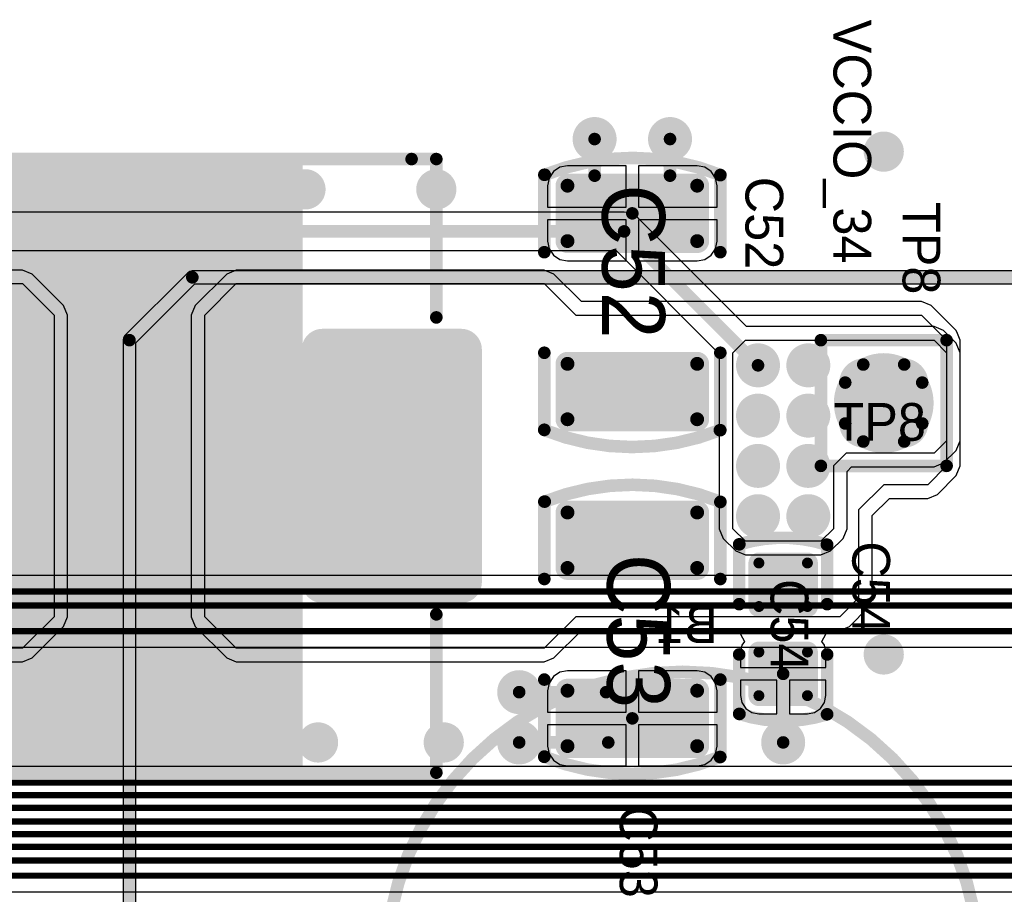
# Model space of a CAD drawing. Header units: millimetres. Extents: x 1.4 to 10.4, y 0 to 10.9.
# Tile 57 of 177: x 5.1 to 5.9, y 3.1 to 3.8. Entities that reach past the tile are written whole.
import ezdxf

# ---------------------------------------------------------------- set-up
doc = ezdxf.new("R2010")
doc.units = ezdxf.units.MM
doc.header["$MEASUREMENT"] = 0
for name, color, linetype in [('BottomLayer', 5, 'Continuous'), ('BottomOverlay', 54, 'Continuous'), ('BottomSolder', 6, 'Continuous'), ('DrillDrawing', 1, 'Continuous'), ('DrillGuide', 244, 'Continuous'), ('InternalPlane1', 76, 'Continuous'), ('InternalPlane2', 16, 'Continuous'), ('Mechanical31', 56, 'Continuous'), ('MultiLayer', 9, 'Continuous'), ('TopLayer', 1, 'Continuous'), ('TopOverlay', 2, 'Continuous'), ('TopPaste', 8, 'Continuous'), ('TopSolder', 216, 'Continuous')]:
    doc.layers.add(name, color=color, linetype=linetype)

msp = doc.modelspace()

# ---------------------------------------------------------------- linework, layer by layer
at = {"layer": 'BottomLayer'}
for p, q in [((5.59347, 3.62683), (5.07776, 3.62683)), ((5.59932, 3.62566), (5.59347, 3.62683)), ((5.60428, 3.62235), (5.59932, 3.62566)), ((5.69081, 3.53582), (5.60428, 3.62235)), ((5.07776, 3.59624), (5.58713, 3.59624)), ((5.58713, 3.59624), (5.66918, 3.51419)), ((5.84, 3.53582), (5.69081, 3.53582)), ((5.84765, 3.53265), (5.84, 3.53582)), ((5.84, 3.53582), (5.84, 3.53582)), ((5.85765, 3.52265), (5.84765, 3.53265)), ((5.68, 3.515), (5.69, 3.525)), ((5.69, 3.525), (5.84, 3.525)), ((5.84, 3.525), (5.85, 3.515)), ((5.86082, 3.515), (5.85765, 3.52265)), ((5.85765, 3.52265), (5.85765, 3.52265)), ((5.66918, 3.51419), (5.66918, 3.375)), ((5.68, 3.375), (5.68, 3.515)), ((5.85, 3.515), (5.85, 3.445)), ((5.86082, 3.445), (5.86082, 3.515)), ((5.85, 3.445), (5.84, 3.435)), ((5.85765, 3.43735), (5.86082, 3.445)), ((5.86082, 3.445), (5.86082, 3.445)), ((5.77, 3.435), (5.76, 3.425)), ((5.84, 3.435), (5.77, 3.435)), ((5.84765, 3.42735), (5.85765, 3.43735)), ((5.76, 3.425), (5.76, 3.375)), ((5.77082, 3.42052), (5.77448, 3.42418)), ((5.77448, 3.42418), (5.84, 3.42418)), ((5.84, 3.42418), (5.84765, 3.42735)), ((5.84765, 3.42735), (5.84765, 3.42735)), ((5.77082, 3.375), (5.77082, 3.42052)), ((5.66918, 3.375), (5.67235, 3.36735)), ((5.69, 3.365), (5.68, 3.375)), ((5.76, 3.375), (5.75, 3.365)), ((5.76765, 3.36735), (5.77082, 3.375)), ((5.77082, 3.375), (5.77082, 3.375)), ((5.67235, 3.36735), (5.67235, 3.36735)), ((5.67235, 3.36735), (5.68235, 3.35735)), ((5.75, 3.365), (5.69, 3.365)), ((5.75765, 3.35735), (5.76765, 3.36735)), ((5.68235, 3.35735), (5.69, 3.35418)), ((5.69, 3.35418), (5.69, 3.35418)), ((5.69, 3.35418), (5.75, 3.35418)), ((5.75, 3.35418), (5.75765, 3.35735)), ((5.75765, 3.35735), (5.75765, 3.35735)), ((6.00972, 3.33774), (4.975, 3.33774)), ((5.00478, 3.28076), (5.99467, 3.28076)), ((5.91272, 3.18574), (4.92283, 3.18574)), ((3.88028, 3.08626), (5.984, 3.08626))]:
    msp.add_line(p, q, dxfattribs=at)
for points, const_width in [([(5.5625, 3.685, 1), (5.5775, 3.685, 1)], 0.015), ([(5.6225, 3.685, 1), (5.6375, 3.685, 1)], 0.015), ([(5.794, 3.675, 1), (5.806, 3.675, 1)], 0.012), ([(5.134, 3.645, 1), (5.146, 3.645, 1)], 0.012), ([(5.234, 3.645, 1), (5.246, 3.645, 1)], 0.012), ([(5.334, 3.645, 1), (5.346, 3.645, 1)], 0.012), ([(5.43809, 3.645, 1), (5.45009, 3.645, 1)], 0.012), ([(5.59096, 3.61153, 1), (5.59596, 3.61153, 1)], 0.005), ([(5.59096, 3.61153, 1), (5.59596, 3.61153, 1)], 0.005), ([(5.6925, 3.505, 1), (5.7075, 3.505, 1)], 0.015), ([(5.7325, 3.505, 1), (5.7475, 3.505, 1)], 0.015), ([(5.6975, 3.505, 1), (5.7025, 3.505, 1)], 0.005), ([(5.77638, 3.49075, 1), (5.79213, 3.49075, 1)], 0.01575), ([(5.80787, 3.49075, 1), (5.82362, 3.49075, 1)], 0.01575), ([(5.6925, 3.465, 1), (5.7075, 3.465, 1)], 0.015), ([(5.7325, 3.465, 1), (5.7475, 3.465, 1)], 0.015), ([(5.77638, 3.45925, 1), (5.79213, 3.45925, 1)], 0.01575), ([(5.80787, 3.45925, 1), (5.82362, 3.45925, 1)], 0.01575), ([(5.6925, 3.425, 1), (5.7075, 3.425, 1)], 0.015), ([(5.7325, 3.425, 1), (5.7475, 3.425, 1)], 0.015), ([(5.6925, 3.385, 1), (5.7075, 3.385, 1)], 0.015), ([(5.7325, 3.385, 1), (5.7475, 3.385, 1)], 0.015), ([(5.794, 3.275, 1), (5.806, 3.275, 1)], 0.012), ([(5.5025, 3.245, 1), (5.5175, 3.245, 1)], 0.015), ([(5.5025, 3.205, 1), (5.5175, 3.205, 1)], 0.015), ([(5.7125, 3.205, 1), (5.7275, 3.205, 1)], 0.015), ([(5.144, 3.205, 1), (5.156, 3.205, 1)], 0.012), ([(5.244, 3.205, 1), (5.256, 3.205, 1)], 0.012), ([(5.344, 3.205, 1), (5.356, 3.205, 1)], 0.012), ([(5.444, 3.205, 1), (5.456, 3.205, 1)], 0.012)]:
    msp.add_lwpolyline(points, format="xyb", close=True, dxfattribs=dict(at, const_width=const_width))
for points, const_width in [([(5.05, 3.61153), (5.59347, 3.61153)], 0.01), ([(5.59347, 3.61153), (5.7, 3.505)], 0.01), ([(4.975, 3.325), (6.015, 3.325)], 0.005), ([(4.999, 3.314), (6.02, 3.314)], 0.005), ([(4.9995, 3.2935), (6.0175, 3.2935)], 0.005), ([(3.83, 3.173), (5.918, 3.173)], 0.005), ([(3.835, 3.163), (5.928, 3.163)], 0.005), ([(3.842, 3.153), (5.938, 3.153)], 0.005), ([(3.847, 3.142), (5.947, 3.142)], 0.005), ([(3.854, 3.132), (5.957, 3.132)], 0.005), ([(3.861, 3.122), (5.967, 3.122)], 0.005), ([(3.87, 3.111), (5.976, 3.111)], 0.005), ([(3.875, 3.099), (5.984, 3.099)], 0.005)]:
    msp.add_lwpolyline(points, dxfattribs=dict(at, const_width=const_width))
for points in [[(5.78425, 3.4435), (5.81575, 3.4435), (5.78425, 3.5065), (5.81575, 3.5065)], [(5.7685, 3.45925), (5.8315, 3.45925), (5.7685, 3.49075), (5.8315, 3.49075)]]:
    msp.add_solid(points, dxfattribs=at)
at = {"layer": 'BottomOverlay', "const_width": 0.01}
msp.add_lwpolyline([(5.87622, 3.025, 1), (5.40378, 3.025, 1)], format="xyb", close=True, dxfattribs=at)
at = {"layer": 'BottomSolder', "const_width": 0.01975}
for points in [[(5.77438, 3.49075, 1), (5.79413, 3.49075, 1)], [(5.80587, 3.49075, 1), (5.82562, 3.49075, 1)], [(5.77438, 3.45925, 1), (5.79413, 3.45925, 1)], [(5.80587, 3.45925, 1), (5.82562, 3.45925, 1)]]:
    msp.add_lwpolyline(points, format="xyb", close=True, dxfattribs=at)
at = {"layer": 'BottomSolder'}
for points in [[(5.78425, 3.4395), (5.81575, 3.4395), (5.78425, 3.5105), (5.81575, 3.5105)], [(5.7645, 3.45925), (5.8355, 3.45925), (5.7645, 3.49075), (5.8355, 3.49075)]]:
    msp.add_solid(points, dxfattribs=at)
at = {"layer": 'DrillDrawing'}
for points, const_width in [([(5.56625, 3.685, 1), (5.57375, 3.685, 1)], 0.0075), ([(5.62625, 3.685, 1), (5.63375, 3.685, 1)], 0.0075), ([(5.797, 3.675, 1), (5.803, 3.675, 1)], 0.006), ([(5.137, 3.645, 1), (5.143, 3.645, 1)], 0.006), ([(5.237, 3.645, 1), (5.243, 3.645, 1)], 0.006), ([(5.337, 3.645, 1), (5.343, 3.645, 1)], 0.006), ([(5.44109, 3.645, 1), (5.44709, 3.645, 1)], 0.006), ([(5.69625, 3.505, 1), (5.70375, 3.505, 1)], 0.0075), ([(5.73625, 3.505, 1), (5.74375, 3.505, 1)], 0.0075), ([(5.69625, 3.465, 1), (5.70375, 3.465, 1)], 0.0075), ([(5.73625, 3.465, 1), (5.74375, 3.465, 1)], 0.0075), ([(5.69625, 3.425, 1), (5.70375, 3.425, 1)], 0.0075), ([(5.73625, 3.425, 1), (5.74375, 3.425, 1)], 0.0075), ([(5.69625, 3.385, 1), (5.70375, 3.385, 1)], 0.0075), ([(5.73625, 3.385, 1), (5.74375, 3.385, 1)], 0.0075), ([(5.797, 3.275, 1), (5.803, 3.275, 1)], 0.006), ([(5.50625, 3.245, 1), (5.51375, 3.245, 1)], 0.0075), ([(5.50625, 3.205, 1), (5.51375, 3.205, 1)], 0.0075), ([(5.71625, 3.205, 1), (5.72375, 3.205, 1)], 0.0075), ([(5.147, 3.205, 1), (5.153, 3.205, 1)], 0.006), ([(5.247, 3.205, 1), (5.253, 3.205, 1)], 0.006), ([(5.347, 3.205, 1), (5.353, 3.205, 1)], 0.006), ([(5.447, 3.205, 1), (5.453, 3.205, 1)], 0.006)]:
    msp.add_lwpolyline(points, format="xyb", close=True, dxfattribs=dict(at, const_width=const_width))
at = {"layer": 'DrillGuide'}
for points, const_width in [([(5.56625, 3.685, 1), (5.57375, 3.685, 1)], 0.0075), ([(5.62625, 3.685, 1), (5.63375, 3.685, 1)], 0.0075), ([(5.797, 3.675, 1), (5.803, 3.675, 1)], 0.006), ([(5.137, 3.645, 1), (5.143, 3.645, 1)], 0.006), ([(5.237, 3.645, 1), (5.243, 3.645, 1)], 0.006), ([(5.337, 3.645, 1), (5.343, 3.645, 1)], 0.006), ([(5.44109, 3.645, 1), (5.44709, 3.645, 1)], 0.006), ([(5.69625, 3.505, 1), (5.70375, 3.505, 1)], 0.0075), ([(5.73625, 3.505, 1), (5.74375, 3.505, 1)], 0.0075), ([(5.69625, 3.465, 1), (5.70375, 3.465, 1)], 0.0075), ([(5.73625, 3.465, 1), (5.74375, 3.465, 1)], 0.0075), ([(5.69625, 3.425, 1), (5.70375, 3.425, 1)], 0.0075), ([(5.73625, 3.425, 1), (5.74375, 3.425, 1)], 0.0075), ([(5.69625, 3.385, 1), (5.70375, 3.385, 1)], 0.0075), ([(5.73625, 3.385, 1), (5.74375, 3.385, 1)], 0.0075), ([(5.797, 3.275, 1), (5.803, 3.275, 1)], 0.006), ([(5.50625, 3.245, 1), (5.51375, 3.245, 1)], 0.0075), ([(5.50625, 3.205, 1), (5.51375, 3.205, 1)], 0.0075), ([(5.71625, 3.205, 1), (5.72375, 3.205, 1)], 0.0075), ([(5.147, 3.205, 1), (5.153, 3.205, 1)], 0.006), ([(5.247, 3.205, 1), (5.253, 3.205, 1)], 0.006), ([(5.347, 3.205, 1), (5.353, 3.205, 1)], 0.006), ([(5.447, 3.205, 1), (5.453, 3.205, 1)], 0.006)]:
    msp.add_lwpolyline(points, format="xyb", close=True, dxfattribs=dict(at, const_width=const_width))
at = {"layer": 'InternalPlane1'}
for points, const_width in [([(5.69125, 3.505, 1), (5.70875, 3.505, 1)], 0.0175), ([(5.73125, 3.505, 1), (5.74875, 3.505, 1)], 0.0175), ([(5.78516, 3.475, 1), (5.81484, 3.475, 1)], 0.02968), ([(5.69125, 3.465, 1), (5.70875, 3.465, 1)], 0.0175), ([(5.73125, 3.465, 1), (5.74875, 3.465, 1)], 0.0175), ([(5.69125, 3.425, 1), (5.70875, 3.425, 1)], 0.0175), ([(5.73125, 3.425, 1), (5.74875, 3.425, 1)], 0.0175), ([(5.69125, 3.385, 1), (5.70875, 3.385, 1)], 0.0175), ([(5.73125, 3.385, 1), (5.74875, 3.385, 1)], 0.0175)]:
    msp.add_lwpolyline(points, format="xyb", close=True, dxfattribs=dict(at, const_width=const_width))
at = {"layer": 'InternalPlane2'}
for p, q in [((5.24805, 3.57971), (5.2464, 3.5786)), ((5.25, 3.5801), (5.24805, 3.57971)), ((7.58, 3.5801), (5.25, 3.5801)), ((5.2464, 3.5786), (5.1964, 3.5286)), ((5.2051, 3.52289), (5.25211, 3.5699)), ((5.25211, 3.5699), (7.57789, 3.5699)), ((5.19529, 3.52695), (5.1949, 3.525)), ((5.1949, 3.525), (5.1949, 2.8901)), ((5.1964, 3.5286), (5.19529, 3.52695)), ((5.2051, 2.8901), (5.2051, 3.52289))]:
    msp.add_line(p, q, dxfattribs=at)
for points, const_width in [([(5.56125, 3.685, 1), (5.57875, 3.685, 1)], 0.0175), ([(5.62125, 3.685, 1), (5.63875, 3.685, 1)], 0.0175), ([(5.792, 3.675, 1), (5.808, 3.675, 1)], 0.016), ([(5.132, 3.645, 1), (5.148, 3.645, 1)], 0.016), ([(5.232, 3.645, 1), (5.248, 3.645, 1)], 0.016), ([(5.332, 3.645, 1), (5.348, 3.645, 1)], 0.016), ([(5.43609, 3.645, 1), (5.45209, 3.645, 1)], 0.016), ([(5.2475, 3.575, 1), (5.2525, 3.575, 1)], 0.005), ([(5.2475, 3.575, 1), (5.2525, 3.575, 1)], 0.005), ([(5.1975, 3.525, 1), (5.2025, 3.525, 1)], 0.005), ([(5.1975, 3.525, 1), (5.2025, 3.525, 1)], 0.005), ([(5.78122, 3.50563, 1), (5.78622, 3.50563, 1)], 0.005), ([(5.81378, 3.50563, 1), (5.81878, 3.50563, 1)], 0.005), ([(5.76687, 3.49128, 1), (5.77187, 3.49128, 1)], 0.005), ([(5.82812, 3.49128, 1), (5.83312, 3.49128, 1)], 0.005), ([(5.76687, 3.45872, 1), (5.77187, 3.45872, 1)], 0.005), ([(5.82812, 3.45872, 1), (5.83312, 3.45872, 1)], 0.005), ([(5.78122, 3.44437, 1), (5.78622, 3.44437, 1)], 0.005), ([(5.81378, 3.44437, 1), (5.81878, 3.44437, 1)], 0.005), ([(5.792, 3.275, 1), (5.808, 3.275, 1)], 0.016), ([(5.50125, 3.245, 1), (5.51875, 3.245, 1)], 0.0175), ([(5.142, 3.205, 1), (5.158, 3.205, 1)], 0.016), ([(5.242, 3.205, 1), (5.258, 3.205, 1)], 0.016), ([(5.342, 3.205, 1), (5.358, 3.205, 1)], 0.016), ([(5.442, 3.205, 1), (5.458, 3.205, 1)], 0.016), ([(5.50125, 3.205, 1), (5.51875, 3.205, 1)], 0.0175), ([(5.71125, 3.205, 1), (5.72875, 3.205, 1)], 0.0175)]:
    msp.add_lwpolyline(points, format="xyb", close=True, dxfattribs=dict(at, const_width=const_width))
at = {"layer": 'InternalPlane2', "const_width": 0.01}
for points in [[(5.2, 3.525), (5.25, 3.575)], [(5.25, 3.575), (7.58, 3.575)], [(5.2, 2.885), (5.2, 3.525)]]:
    msp.add_lwpolyline(points, dxfattribs=at)
for points in [[(5.78372, 3.50563, -0.249328), (5.81628, 3.50563)], [(5.76938, 3.45872, -0.249328), (5.76938, 3.49128)], [(5.83063, 3.49128, -0.249328), (5.83063, 3.45872)], [(5.81628, 3.44437, -0.249328), (5.78372, 3.44437)]]:
    msp.add_lwpolyline(points, format="xyb", dxfattribs=at)
at = {"layer": 'MultiLayer'}
for points, const_width in [([(5.5625, 3.685, 1), (5.5775, 3.685, 1)], 0.015), ([(5.6225, 3.685, 1), (5.6375, 3.685, 1)], 0.015), ([(5.794, 3.675, 1), (5.806, 3.675, 1)], 0.012), ([(5.134, 3.645, 1), (5.146, 3.645, 1)], 0.012), ([(5.234, 3.645, 1), (5.246, 3.645, 1)], 0.012), ([(5.334, 3.645, 1), (5.346, 3.645, 1)], 0.012), ([(5.43809, 3.645, 1), (5.45009, 3.645, 1)], 0.012), ([(5.6925, 3.505, 1), (5.7075, 3.505, 1)], 0.015), ([(5.7325, 3.505, 1), (5.7475, 3.505, 1)], 0.015), ([(5.6925, 3.465, 1), (5.7075, 3.465, 1)], 0.015), ([(5.7325, 3.465, 1), (5.7475, 3.465, 1)], 0.015), ([(5.6925, 3.425, 1), (5.7075, 3.425, 1)], 0.015), ([(5.7325, 3.425, 1), (5.7475, 3.425, 1)], 0.015), ([(5.6925, 3.385, 1), (5.7075, 3.385, 1)], 0.015), ([(5.7325, 3.385, 1), (5.7475, 3.385, 1)], 0.015), ([(5.794, 3.275, 1), (5.806, 3.275, 1)], 0.012), ([(5.5025, 3.245, 1), (5.5175, 3.245, 1)], 0.015), ([(5.5025, 3.205, 1), (5.5175, 3.205, 1)], 0.015), ([(5.7125, 3.205, 1), (5.7275, 3.205, 1)], 0.015), ([(5.144, 3.205, 1), (5.156, 3.205, 1)], 0.012), ([(5.244, 3.205, 1), (5.256, 3.205, 1)], 0.012), ([(5.344, 3.205, 1), (5.356, 3.205, 1)], 0.012), ([(5.444, 3.205, 1), (5.456, 3.205, 1)], 0.012)]:
    msp.add_lwpolyline(points, format="xyb", close=True, dxfattribs=dict(at, const_width=const_width))
at = {"layer": 'TopLayer'}
for p, q in [((5.53724, 3.6591), (5.53381, 3.65397)), ((5.54237, 3.66253), (5.53724, 3.6591)), ((5.54843, 3.66373), (5.54237, 3.66253)), ((5.595, 3.66373), (5.54843, 3.66373)), ((5.595, 3.63087), (5.595, 3.66373)), ((5.65158, 3.66373), (5.605, 3.66373)), ((5.605, 3.66373), (5.605, 3.63087)), ((5.65763, 3.66253), (5.65158, 3.66373)), ((5.66276, 3.6591), (5.65763, 3.66253)), ((5.66619, 3.65397), (5.66276, 3.6591)), ((5.53381, 3.65397), (5.53261, 3.64791)), ((5.66739, 3.64791), (5.66619, 3.65397)), ((5.53261, 3.64791), (5.53261, 3.63087)), ((5.66739, 3.63087), (5.66739, 3.64791)), ((5.53261, 3.63087), (5.595, 3.63087)), ((5.605, 3.63087), (5.66739, 3.63087)), ((5.595, 3.62087), (5.53261, 3.62087)), ((5.53261, 3.62087), (5.53261, 3.60382)), ((5.595, 3.588), (5.595, 3.62087)), ((5.66739, 3.62087), (5.605, 3.62087)), ((5.605, 3.62087), (5.605, 3.588)), ((5.66739, 3.60382), (5.66739, 3.62087)), ((5.53261, 3.60382), (5.53381, 3.59777)), ((5.66619, 3.59777), (5.66739, 3.60382)), ((5.53381, 3.59777), (5.53724, 3.59264)), ((5.66276, 3.59264), (5.66619, 3.59777)), ((5.53724, 3.59264), (5.54237, 3.58921)), ((5.54237, 3.58921), (5.54843, 3.588)), ((5.54843, 3.588), (5.595, 3.588)), ((5.605, 3.588), (5.65158, 3.588)), ((5.65158, 3.588), (5.65763, 3.58921)), ((5.65763, 3.58921), (5.66276, 3.59264)), ((5.115, 3.58082), (4.88281, 3.58082)), ((5.12265, 3.57765), (5.115, 3.58082)), ((5.115, 3.58082), (5.115, 3.58082)), ((5.285, 3.58082), (5.27735, 3.57765)), ((5.53, 3.58082), (5.285, 3.58082)), ((5.53765, 3.57765), (5.53, 3.58082)), ((5.53, 3.58082), (5.53, 3.58082)), ((5.14765, 3.55265), (5.12265, 3.57765)), ((5.27735, 3.57765), (5.25235, 3.55265)), ((5.27735, 3.57765), (5.27735, 3.57765)), ((5.55948, 3.55582), (5.53765, 3.57765)), ((4.82, 3.57), (5.115, 3.57)), ((5.115, 3.57), (5.14, 3.545)), ((5.26, 3.545), (5.285, 3.57)), ((5.285, 3.57), (5.53, 3.57)), ((5.53, 3.57), (5.555, 3.545)), ((5.15082, 3.545), (5.14765, 3.55265)), ((5.14765, 3.55265), (5.14765, 3.55265)), ((5.25235, 3.55265), (5.24918, 3.545)), ((5.83, 3.55582), (5.55948, 3.55582)), ((5.83765, 3.55265), (5.83, 3.55582)), ((5.83, 3.55582), (5.83, 3.55582)), ((5.85765, 3.53265), (5.83765, 3.55265)), ((5.14, 3.545), (5.14, 3.305)), ((5.15082, 3.305), (5.15082, 3.545)), ((5.24918, 3.545), (5.24918, 3.545)), ((5.24918, 3.545), (5.24918, 3.305)), ((5.26, 3.305), (5.26, 3.545)), ((5.555, 3.545), (5.83, 3.545)), ((5.83, 3.545), (5.85, 3.525)), ((5.85858, 3.53041), (5.85765, 3.53265)), ((5.85765, 3.53265), (5.85765, 3.53265)), ((5.85, 3.525), (5.85, 3.425)), ((5.86082, 3.525), (5.85858, 3.53041)), ((5.86082, 3.425), (5.86082, 3.525)), ((5.86082, 3.525), (5.86082, 3.525)), ((5.85, 3.425), (5.835, 3.41)), ((5.85765, 3.41735), (5.86082, 3.425)), ((5.86082, 3.425), (5.86082, 3.425)), ((5.84265, 3.40235), (5.85765, 3.41735)), ((5.8, 3.41), (5.78, 3.39)), ((5.835, 3.41), (5.8, 3.41)), ((5.835, 3.39918), (5.84265, 3.40235)), ((5.79082, 3.38552), (5.80448, 3.39918)), ((5.80448, 3.39918), (5.835, 3.39918)), ((5.835, 3.39918), (5.835, 3.39918)), ((5.78, 3.39), (5.78, 3.32)), ((5.79082, 3.32), (5.79082, 3.38552)), ((5.78, 3.32), (5.765, 3.305)), ((5.78765, 3.31235), (5.79082, 3.32)), ((5.79082, 3.32), (5.79082, 3.32)), ((5.77265, 3.29735), (5.78765, 3.31235)), ((5.14, 3.305), (5.115, 3.28)), ((5.14765, 3.29735), (5.15082, 3.305)), ((5.15082, 3.305), (5.15082, 3.305)), ((5.24918, 3.305), (5.25235, 3.29735)), ((5.285, 3.28), (5.26, 3.305)), ((5.555, 3.305), (5.53, 3.28)), ((5.765, 3.305), (5.555, 3.305)), ((5.12265, 3.27235), (5.14765, 3.29735)), ((5.25235, 3.29735), (5.25235, 3.29735)), ((5.25235, 3.29735), (5.27735, 3.27235)), ((5.53765, 3.27235), (5.55948, 3.29418)), ((5.55948, 3.29418), (5.68442, 3.29418)), ((5.68442, 3.29418), (5.68913, 3.28536)), ((5.75087, 3.28536), (5.75558, 3.29418)), ((5.75558, 3.29418), (5.765, 3.29418)), ((5.765, 3.29418), (5.77265, 3.29735)), ((5.765, 3.29418), (5.765, 3.29418)), ((5.68721, 3.28248), (5.6861, 3.27689)), ((5.68913, 3.28536), (5.68721, 3.28248)), ((5.75279, 3.28248), (5.75087, 3.28536)), ((5.7539, 3.27689), (5.75279, 3.28248)), ((5.115, 3.28), (4.81, 3.28)), ((5.53, 3.28), (5.285, 3.28)), ((5.6861, 3.27689), (5.6861, 3.26457)), ((5.7539, 3.26457), (5.7539, 3.27689)), ((4.89685, 3.26918), (5.115, 3.26918)), ((5.115, 3.26918), (5.12265, 3.27235)), ((5.12265, 3.27235), (5.12265, 3.27235)), ((5.27735, 3.27235), (5.285, 3.26918)), ((5.285, 3.26918), (5.285, 3.26918)), ((5.285, 3.26918), (5.53, 3.26918)), ((5.53, 3.26918), (5.53765, 3.27235)), ((5.53765, 3.27235), (5.53765, 3.27235)), ((5.54237, 3.26079), (5.53724, 3.25736)), ((5.54843, 3.262), (5.54237, 3.26079)), ((5.595, 3.262), (5.54843, 3.262)), ((5.595, 3.22913), (5.595, 3.262)), ((5.65157, 3.262), (5.605, 3.262)), ((5.605, 3.262), (5.605, 3.22913)), ((5.65763, 3.26079), (5.65157, 3.262)), ((5.66276, 3.25736), (5.65763, 3.26079)), ((5.6861, 3.26457), (5.7539, 3.26457)), ((5.53381, 3.25223), (5.53261, 3.24618)), ((5.53724, 3.25736), (5.53381, 3.25223)), ((5.66619, 3.25223), (5.66276, 3.25736)), ((5.66739, 3.24618), (5.66619, 3.25223)), ((5.715, 3.25457), (5.6861, 3.25457)), ((5.6861, 3.25457), (5.6861, 3.24224)), ((5.715, 3.22763), (5.715, 3.25457)), ((5.7539, 3.25457), (5.725, 3.25457)), ((5.725, 3.25457), (5.725, 3.22763)), ((5.7539, 3.24224), (5.7539, 3.25457)), ((5.53261, 3.24618), (5.53261, 3.22913)), ((5.66739, 3.22913), (5.66739, 3.24618)), ((5.6861, 3.24224), (5.68721, 3.23665)), ((5.68721, 3.23665), (5.69038, 3.23191)), ((5.74962, 3.23191), (5.75279, 3.23665)), ((5.75279, 3.23665), (5.7539, 3.24224)), ((5.53261, 3.22913), (5.595, 3.22913)), ((5.605, 3.22913), (5.66739, 3.22913)), ((5.69038, 3.23191), (5.69512, 3.22874)), ((5.69512, 3.22874), (5.70071, 3.22763)), ((5.70071, 3.22763), (5.715, 3.22763)), ((5.725, 3.22763), (5.73929, 3.22763)), ((5.73929, 3.22763), (5.74488, 3.22874)), ((5.74488, 3.22874), (5.74962, 3.23191)), ((5.595, 3.21913), (5.53261, 3.21913)), ((5.53261, 3.21913), (5.53261, 3.20209)), ((5.595, 3.18627), (5.595, 3.21913)), ((5.66739, 3.21913), (5.605, 3.21913)), ((5.605, 3.21913), (5.605, 3.18627)), ((5.66739, 3.20209), (5.66739, 3.21913)), ((5.53261, 3.20209), (5.53381, 3.19603)), ((5.53381, 3.19603), (5.53724, 3.1909)), ((5.66276, 3.1909), (5.66619, 3.19603)), ((5.66619, 3.19603), (5.66739, 3.20209)), ((5.53724, 3.1909), (5.54237, 3.18747)), ((5.65763, 3.18747), (5.66276, 3.1909)), ((5.54237, 3.18747), (5.54843, 3.18627)), ((5.54843, 3.18627), (5.595, 3.18627)), ((5.605, 3.18627), (5.65157, 3.18627)), ((5.65157, 3.18627), (5.65763, 3.18747))]:
    msp.add_line(p, q, dxfattribs=at)
for points, const_width in [([(5.5625, 3.685, 1), (5.5775, 3.685, 1)], 0.015), ([(5.6225, 3.685, 1), (5.6375, 3.685, 1)], 0.015), ([(5.5675, 3.685, 1), (5.5725, 3.685, 1)], 0.005), ([(5.6275, 3.685, 1), (5.6325, 3.685, 1)], 0.005), ([(5.794, 3.675, 1), (5.806, 3.675, 1)], 0.012), ([(5.5675, 3.65587, 1), (5.5725, 3.65587, 1)], 0.005), ([(5.5675, 3.65587, 1), (5.5725, 3.65587, 1)], 0.005), ([(5.6275, 3.65587, 1), (5.6325, 3.65587, 1)], 0.005), ([(5.6275, 3.65587, 1), (5.6325, 3.65587, 1)], 0.005), ([(5.134, 3.645, 1), (5.146, 3.645, 1)], 0.012), ([(5.234, 3.645, 1), (5.246, 3.645, 1)], 0.012), ([(5.334, 3.645, 1), (5.346, 3.645, 1)], 0.012), ([(5.43809, 3.645, 1), (5.45009, 3.645, 1)], 0.012), ([(5.54567, 3.64791, 1), (5.55118, 3.64791, 1)], 0.00551), ([(5.64882, 3.64791, 1), (5.65433, 3.64791, 1)], 0.00551), ([(5.5975, 3.62587, 1), (5.6025, 3.62587, 1)], 0.005), ([(5.5975, 3.62587, 1), (5.6025, 3.62587, 1)], 0.005), ([(5.54567, 3.60382, 1), (5.55118, 3.60382, 1)], 0.00551), ([(5.64882, 3.60382, 1), (5.65433, 3.60382, 1)], 0.00551), ([(5.34665, 3.51752, 1), (5.36043, 3.51752, 1)], 0.01378), ([(5.45689, 3.51752, 1), (5.47067, 3.51752, 1)], 0.01378), ([(5.6925, 3.505, 1), (5.7075, 3.505, 1)], 0.015), ([(5.7325, 3.505, 1), (5.7475, 3.505, 1)], 0.015), ([(5.54567, 3.50618, 1), (5.55118, 3.50618, 1)], 0.00551), ([(5.64882, 3.50618, 1), (5.65433, 3.50618, 1)], 0.00551), ([(5.77638, 3.49075, 1), (5.79213, 3.49075, 1)], 0.01575), ([(5.80787, 3.49075, 1), (5.82362, 3.49075, 1)], 0.01575), ([(5.6925, 3.465, 1), (5.7075, 3.465, 1)], 0.015), ([(5.7325, 3.465, 1), (5.7475, 3.465, 1)], 0.015), ([(5.77638, 3.45925, 1), (5.79213, 3.45925, 1)], 0.01575), ([(5.80787, 3.45925, 1), (5.82362, 3.45925, 1)], 0.01575), ([(5.54567, 3.46209, 1), (5.55118, 3.46209, 1)], 0.00551), ([(5.64882, 3.46209, 1), (5.65433, 3.46209, 1)], 0.00551), ([(5.6925, 3.425, 1), (5.7075, 3.425, 1)], 0.015), ([(5.7325, 3.425, 1), (5.7475, 3.425, 1)], 0.015), ([(5.6925, 3.385, 1), (5.7075, 3.385, 1)], 0.015), ([(5.7325, 3.385, 1), (5.7475, 3.385, 1)], 0.015), ([(5.54567, 3.38791, 1), (5.55118, 3.38791, 1)], 0.00551), ([(5.64882, 3.38791, 1), (5.65433, 3.38791, 1)], 0.00551), ([(5.34665, 3.33248, 1), (5.36043, 3.33248, 1)], 0.01378), ([(5.45689, 3.33248, 1), (5.47067, 3.33248, 1)], 0.01378), ([(5.54567, 3.34382, 1), (5.55118, 3.34382, 1)], 0.00551), ([(5.64882, 3.34382, 1), (5.65433, 3.34382, 1)], 0.00551), ([(5.69854, 3.34776, 1), (5.70287, 3.34776, 1)], 0.00433), ([(5.73713, 3.34776, 1), (5.74146, 3.34776, 1)], 0.00433), ([(5.69854, 3.31311, 1), (5.70287, 3.31311, 1)], 0.00433), ([(5.73713, 3.31311, 1), (5.74146, 3.31311, 1)], 0.00433), ([(5.794, 3.275, 1), (5.806, 3.275, 1)], 0.012), ([(5.69854, 3.27689, 1), (5.70287, 3.27689, 1)], 0.00433), ([(5.73713, 3.27689, 1), (5.74146, 3.27689, 1)], 0.00433), ([(5.5025, 3.245, 1), (5.5175, 3.245, 1)], 0.015), ([(5.7175, 3.25957, 1), (5.7225, 3.25957, 1)], 0.005), ([(5.54567, 3.24618, 1), (5.55118, 3.24618, 1)], 0.00551), ([(5.64882, 3.24618, 1), (5.65433, 3.24618, 1)], 0.00551), ([(5.5075, 3.245, 1), (5.5125, 3.245, 1)], 0.005), ([(5.57663, 3.245, 1), (5.58163, 3.245, 1)], 0.005), ([(5.57663, 3.245, 1), (5.58163, 3.245, 1)], 0.005), ([(5.69854, 3.24224, 1), (5.70287, 3.24224, 1)], 0.00433), ([(5.73713, 3.24224, 1), (5.74146, 3.24224, 1)], 0.00433), ([(5.5975, 3.22413, 1), (5.6025, 3.22413, 1)], 0.005), ([(5.5975, 3.22413, 1), (5.6025, 3.22413, 1)], 0.005), ([(5.5025, 3.205, 1), (5.5175, 3.205, 1)], 0.015), ([(5.7125, 3.205, 1), (5.7275, 3.205, 1)], 0.015), ([(5.144, 3.205, 1), (5.156, 3.205, 1)], 0.012), ([(5.244, 3.205, 1), (5.256, 3.205, 1)], 0.012), ([(5.344, 3.205, 1), (5.356, 3.205, 1)], 0.012), ([(5.444, 3.205, 1), (5.456, 3.205, 1)], 0.012), ([(5.5075, 3.205, 1), (5.5125, 3.205, 1)], 0.005), ([(5.54567, 3.20209, 1), (5.55118, 3.20209, 1)], 0.00551), ([(5.57837, 3.205, 1), (5.58337, 3.205, 1)], 0.005), ([(5.57837, 3.205, 1), (5.58337, 3.205, 1)], 0.005), ([(5.64882, 3.20209, 1), (5.65433, 3.20209, 1)], 0.00551), ([(5.7175, 3.205, 1), (5.7225, 3.205, 1)], 0.005)]:
    msp.add_lwpolyline(points, format="xyb", close=True, dxfattribs=dict(at, const_width=const_width))
at = {"layer": 'TopLayer', "const_width": 0.01}
for points in [[(5.57, 3.65587), (5.57, 3.685)], [(5.63, 3.65587), (5.63, 3.685)], [(5.57, 3.65587), (5.6, 3.62587)], [(5.6, 3.62587), (5.63, 3.65587)], [(5.72, 3.205), (5.72, 3.25957)], [(5.51, 3.245), (5.57913, 3.245)], [(5.57913, 3.245), (5.6, 3.22413)], [(5.58087, 3.205), (5.6, 3.22413)], [(5.51, 3.205), (5.58087, 3.205)]]:
    msp.add_lwpolyline(points, dxfattribs=at)
at = {"layer": 'TopLayer'}
for points in [[(5.54843, 3.65343), (5.54843, 3.59831), (5.65158, 3.65343), (5.65158, 3.59831)], [(5.54291, 3.64791), (5.54291, 3.60382), (5.65709, 3.64791), (5.65709, 3.60382)], [(5.35354, 3.5313), (5.35354, 3.3187), (5.46378, 3.5313), (5.46378, 3.3187)], [(5.33976, 3.51752), (5.33976, 3.33248), (5.47756, 3.51752), (5.47756, 3.33248)], [(5.54843, 3.51169), (5.54843, 3.45657), (5.65158, 3.51169), (5.65158, 3.45657)], [(5.54291, 3.50618), (5.54291, 3.46209), (5.65709, 3.50618), (5.65709, 3.46209)], [(5.78425, 3.4435), (5.81575, 3.4435), (5.78425, 3.5065), (5.81575, 3.5065)], [(5.7685, 3.45925), (5.8315, 3.45925), (5.7685, 3.49075), (5.8315, 3.49075)], [(5.65157, 3.33831), (5.65157, 3.39343), (5.54843, 3.33831), (5.54843, 3.39343)], [(5.65709, 3.34382), (5.65709, 3.38791), (5.54291, 3.34382), (5.54291, 3.38791)], [(5.74362, 3.31311), (5.74362, 3.34776), (5.69638, 3.31311), (5.69638, 3.34776)], [(5.73929, 3.30878), (5.73929, 3.35209), (5.70071, 3.30878), (5.70071, 3.35209)], [(5.74362, 3.24224), (5.74362, 3.27689), (5.69638, 3.24224), (5.69638, 3.27689)], [(5.73929, 3.23791), (5.73929, 3.28122), (5.70071, 3.23791), (5.70071, 3.28122)], [(5.65157, 3.19657), (5.65157, 3.25169), (5.54843, 3.19657), (5.54843, 3.25169)], [(5.65709, 3.20209), (5.65709, 3.24618), (5.54291, 3.20209), (5.54291, 3.24618)]]:
    msp.add_solid(points, dxfattribs=at)
at = {"layer": 'TopOverlay', "const_width": 0.01}
for points in [[(4.95591, 3.66909), (5.42441, 3.66909)], [(5.42441, 3.66909), (5.44409, 3.66909)], [(5.44409, 3.54311), (5.44409, 3.66909)], [(5.53, 3.595), (5.53, 3.65659)], [(5.67, 3.595), (5.67, 3.65624)], [(5.75, 3.525), (5.85, 3.525)], [(5.75, 3.425), (5.75, 3.525)], [(5.85, 3.425), (5.85, 3.525)], [(5.53, 3.45376), (5.53, 3.515)], [(5.67, 3.45341), (5.67, 3.515)], [(5.75, 3.425), (5.85, 3.425)], [(5.53, 3.335), (5.53, 3.39659)], [(5.67, 3.335), (5.67, 3.39624)], [(5.685, 3.315), (5.685, 3.3626)], [(5.755, 3.315), (5.755, 3.36233)], [(5.44409, 3.18091), (5.44409, 3.30689)], [(5.685, 3.22767), (5.685, 3.275)], [(5.755, 3.2274), (5.755, 3.275)], [(5.53, 3.19376), (5.53, 3.255)], [(5.67, 3.19341), (5.67, 3.255)], [(4.97559, 3.18091), (5.44409, 3.18091)]]:
    msp.add_lwpolyline(points, dxfattribs=at)
at = {"layer": 'TopOverlay', "const_width": 0.005}
for points in [[(5.42191, 3.66909, 1), (5.42691, 3.66909, 1)], [(5.42191, 3.66909, 1), (5.42691, 3.66909, 1)], [(5.44159, 3.66909, 1), (5.44659, 3.66909, 1)], [(5.44159, 3.66909, 1), (5.44659, 3.66909, 1)], [(5.5275, 3.65659, 1), (5.5325, 3.65659, 1)], [(5.52786, 3.65659, 1), (5.53286, 3.65659, 1)], [(5.6675, 3.65624, 1), (5.6725, 3.65624, 1)], [(5.66757, 3.65642, 1), (5.67257, 3.65642, 1)], [(5.5275, 3.595, 1), (5.5325, 3.595, 1)], [(5.6675, 3.595, 1), (5.6725, 3.595, 1)], [(5.44159, 3.54311, 1), (5.44659, 3.54311, 1)], [(5.7475, 3.525, 1), (5.7525, 3.525, 1)], [(5.7475, 3.525, 1), (5.7525, 3.525, 1)], [(5.8475, 3.525, 1), (5.8525, 3.525, 1)], [(5.8475, 3.525, 1), (5.8525, 3.525, 1)], [(5.5275, 3.515, 1), (5.5325, 3.515, 1)], [(5.6675, 3.515, 1), (5.6725, 3.515, 1)], [(5.52743, 3.45358, 1), (5.53243, 3.45358, 1)], [(5.5275, 3.45376, 1), (5.5325, 3.45376, 1)], [(5.66714, 3.45341, 1), (5.67214, 3.45341, 1)], [(5.6675, 3.45341, 1), (5.6725, 3.45341, 1)], [(5.7475, 3.425, 1), (5.7525, 3.425, 1)], [(5.7475, 3.425, 1), (5.7525, 3.425, 1)], [(5.8475, 3.425, 1), (5.8525, 3.425, 1)], [(5.8475, 3.425, 1), (5.8525, 3.425, 1)], [(5.5275, 3.39659, 1), (5.5325, 3.39659, 1)], [(5.52786, 3.39659, 1), (5.53286, 3.39659, 1)], [(5.6675, 3.39624, 1), (5.6725, 3.39624, 1)], [(5.66757, 3.39642, 1), (5.67257, 3.39642, 1)], [(5.6825, 3.3626, 1), (5.6875, 3.3626, 1)], [(5.68265, 3.3626, 1), (5.68765, 3.3626, 1)], [(5.75226, 3.36233, 1), (5.75726, 3.36233, 1)], [(5.7525, 3.36233, 1), (5.7575, 3.36233, 1)], [(5.5275, 3.335, 1), (5.5325, 3.335, 1)], [(5.6675, 3.335, 1), (5.6725, 3.335, 1)], [(5.6825, 3.315, 1), (5.6875, 3.315, 1)], [(5.7525, 3.315, 1), (5.7575, 3.315, 1)], [(5.44159, 3.30689, 1), (5.44659, 3.30689, 1)], [(5.6825, 3.275, 1), (5.6875, 3.275, 1)], [(5.7525, 3.275, 1), (5.7575, 3.275, 1)], [(5.5275, 3.255, 1), (5.5325, 3.255, 1)], [(5.6675, 3.255, 1), (5.6725, 3.255, 1)], [(5.6825, 3.22767, 1), (5.6875, 3.22767, 1)], [(5.68274, 3.22767, 1), (5.68774, 3.22767, 1)], [(5.75235, 3.2274, 1), (5.75735, 3.2274, 1)], [(5.7525, 3.2274, 1), (5.7575, 3.2274, 1)], [(5.52743, 3.19358, 1), (5.53243, 3.19358, 1)], [(5.5275, 3.19376, 1), (5.5325, 3.19376, 1)], [(5.66714, 3.19341, 1), (5.67214, 3.19341, 1)], [(5.6675, 3.19341, 1), (5.6725, 3.19341, 1)], [(5.44159, 3.18091, 1), (5.44659, 3.18091, 1)], [(5.44159, 3.18091, 1), (5.44659, 3.18091, 1)]]:
    msp.add_lwpolyline(points, format="xyb", close=True, dxfattribs=at)
at = {"layer": 'TopOverlay', "const_width": 0.01}
for points in [[(5.53036, 3.65659, -0.193223), (5.67007, 3.65642)], [(5.66964, 3.45341, -0.193223), (5.52993, 3.45358)], [(5.53036, 3.39659, -0.193223), (5.67007, 3.39642)], [(5.68515, 3.3626, -0.154963), (5.75476, 3.36233)], [(5.75485, 3.2274, -0.154963), (5.68524, 3.22767)], [(5.66964, 3.19341, -0.193223), (5.52993, 3.19358)]]:
    msp.add_lwpolyline(points, format="xyb", dxfattribs=at)
at = {"layer": 'TopOverlay'}
msp.add_solid([(5.3378, 3.18093), (5.3378, 3.66912), (5.06221, 3.18093), (5.06221, 3.66912)], dxfattribs=at)
at = {"layer": 'TopPaste'}
for points, const_width in [([(5.54567, 3.64791, 1), (5.55118, 3.64791, 1)], 0.00551), ([(5.64882, 3.64791, 1), (5.65433, 3.64791, 1)], 0.00551), ([(5.54567, 3.60382, 1), (5.55118, 3.60382, 1)], 0.00551), ([(5.64882, 3.60382, 1), (5.65433, 3.60382, 1)], 0.00551), ([(5.34862, 3.51752, 1), (5.35846, 3.51752, 1)], 0.00984), ([(5.45886, 3.51752, 1), (5.4687, 3.51752, 1)], 0.00984), ([(5.54567, 3.50618, 1), (5.55118, 3.50618, 1)], 0.00551), ([(5.64882, 3.50618, 1), (5.65433, 3.50618, 1)], 0.00551), ([(5.54567, 3.46209, 1), (5.55118, 3.46209, 1)], 0.00551), ([(5.64882, 3.46209, 1), (5.65433, 3.46209, 1)], 0.00551), ([(5.54567, 3.38791, 1), (5.55118, 3.38791, 1)], 0.00551), ([(5.64882, 3.38791, 1), (5.65433, 3.38791, 1)], 0.00551), ([(5.54567, 3.34382, 1), (5.55118, 3.34382, 1)], 0.00551), ([(5.64882, 3.34382, 1), (5.65433, 3.34382, 1)], 0.00551), ([(5.69854, 3.34776, 1), (5.70287, 3.34776, 1)], 0.00433), ([(5.73713, 3.34776, 1), (5.74146, 3.34776, 1)], 0.00433), ([(5.34862, 3.33248, 1), (5.35846, 3.33248, 1)], 0.00984), ([(5.45886, 3.33248, 1), (5.4687, 3.33248, 1)], 0.00984), ([(5.69854, 3.31311, 1), (5.70287, 3.31311, 1)], 0.00433), ([(5.73713, 3.31311, 1), (5.74146, 3.31311, 1)], 0.00433), ([(5.69854, 3.27689, 1), (5.70287, 3.27689, 1)], 0.00433), ([(5.73713, 3.27689, 1), (5.74146, 3.27689, 1)], 0.00433), ([(5.54567, 3.24618, 1), (5.55118, 3.24618, 1)], 0.00551), ([(5.64882, 3.24618, 1), (5.65433, 3.24618, 1)], 0.00551), ([(5.69854, 3.24224, 1), (5.70287, 3.24224, 1)], 0.00433), ([(5.73713, 3.24224, 1), (5.74146, 3.24224, 1)], 0.00433), ([(5.54567, 3.20209, 1), (5.55118, 3.20209, 1)], 0.00551), ([(5.64882, 3.20209, 1), (5.65433, 3.20209, 1)], 0.00551)]:
    msp.add_lwpolyline(points, format="xyb", close=True, dxfattribs=dict(at, const_width=const_width))
for points in [[(5.54843, 3.65343), (5.54843, 3.59831), (5.65158, 3.65343), (5.65158, 3.59831)], [(5.54291, 3.64791), (5.54291, 3.60382), (5.65709, 3.64791), (5.65709, 3.60382)], [(5.35354, 3.52736), (5.35354, 3.32264), (5.46378, 3.52736), (5.46378, 3.32264)], [(5.3437, 3.51752), (5.3437, 3.33248), (5.47362, 3.51752), (5.47362, 3.33248)], [(5.54843, 3.51169), (5.54843, 3.45657), (5.65158, 3.51169), (5.65158, 3.45657)], [(5.54291, 3.50618), (5.54291, 3.46209), (5.65709, 3.50618), (5.65709, 3.46209)], [(5.65157, 3.33831), (5.65157, 3.39343), (5.54843, 3.33831), (5.54843, 3.39343)], [(5.65709, 3.34382), (5.65709, 3.38791), (5.54291, 3.34382), (5.54291, 3.38791)], [(5.74362, 3.31311), (5.74362, 3.34776), (5.69638, 3.31311), (5.69638, 3.34776)], [(5.73929, 3.30878), (5.73929, 3.35209), (5.70071, 3.30878), (5.70071, 3.35209)], [(5.74362, 3.24224), (5.74362, 3.27689), (5.69638, 3.24224), (5.69638, 3.27689)], [(5.73929, 3.23791), (5.73929, 3.28122), (5.70071, 3.23791), (5.70071, 3.28122)], [(5.65157, 3.19657), (5.65157, 3.25169), (5.54843, 3.19657), (5.54843, 3.25169)], [(5.65709, 3.20209), (5.65709, 3.24618), (5.54291, 3.20209), (5.54291, 3.24618)]]:
    msp.add_solid(points, dxfattribs=at)
at = {"layer": 'TopSolder'}
for points, const_width in [([(5.54367, 3.64791, 1), (5.55318, 3.64791, 1)], 0.00951), ([(5.64682, 3.64791, 1), (5.65633, 3.64791, 1)], 0.00951), ([(5.54367, 3.60382, 1), (5.55318, 3.60382, 1)], 0.00951), ([(5.64682, 3.60382, 1), (5.65633, 3.60382, 1)], 0.00951), ([(5.34528, 3.51752, 1), (5.36181, 3.51752, 1)], 0.01654), ([(5.45551, 3.51752, 1), (5.47205, 3.51752, 1)], 0.01654), ([(5.54367, 3.50618, 1), (5.55318, 3.50618, 1)], 0.00951), ([(5.64682, 3.50618, 1), (5.65633, 3.50618, 1)], 0.00951), ([(5.77438, 3.49075, 1), (5.79413, 3.49075, 1)], 0.01975), ([(5.80587, 3.49075, 1), (5.82562, 3.49075, 1)], 0.01975), ([(5.77438, 3.45925, 1), (5.79413, 3.45925, 1)], 0.01975), ([(5.80587, 3.45925, 1), (5.82562, 3.45925, 1)], 0.01975), ([(5.54367, 3.46209, 1), (5.55318, 3.46209, 1)], 0.00951), ([(5.64682, 3.46209, 1), (5.65633, 3.46209, 1)], 0.00951), ([(5.54367, 3.38791, 1), (5.55318, 3.38791, 1)], 0.00951), ([(5.64682, 3.38791, 1), (5.65633, 3.38791, 1)], 0.00951), ([(5.54367, 3.34382, 1), (5.55318, 3.34382, 1)], 0.00951), ([(5.64682, 3.34382, 1), (5.65633, 3.34382, 1)], 0.00951), ([(5.69654, 3.34776, 1), (5.70487, 3.34776, 1)], 0.00833), ([(5.73513, 3.34776, 1), (5.74346, 3.34776, 1)], 0.00833), ([(5.34528, 3.33248, 1), (5.36181, 3.33248, 1)], 0.01654), ([(5.45551, 3.33248, 1), (5.47205, 3.33248, 1)], 0.01654), ([(5.69654, 3.31311, 1), (5.70487, 3.31311, 1)], 0.00833), ([(5.73513, 3.31311, 1), (5.74346, 3.31311, 1)], 0.00833), ([(5.69654, 3.27689, 1), (5.70487, 3.27689, 1)], 0.00833), ([(5.73513, 3.27689, 1), (5.74346, 3.27689, 1)], 0.00833), ([(5.54367, 3.24618, 1), (5.55318, 3.24618, 1)], 0.00951), ([(5.64682, 3.24618, 1), (5.65633, 3.24618, 1)], 0.00951), ([(5.69654, 3.24224, 1), (5.70487, 3.24224, 1)], 0.00833), ([(5.73513, 3.24224, 1), (5.74346, 3.24224, 1)], 0.00833), ([(5.54367, 3.20209, 1), (5.55318, 3.20209, 1)], 0.00951), ([(5.64682, 3.20209, 1), (5.65633, 3.20209, 1)], 0.00951)]:
    msp.add_lwpolyline(points, format="xyb", close=True, dxfattribs=dict(at, const_width=const_width))
for points in [[(5.54843, 3.65743), (5.54843, 3.59431), (5.65158, 3.65743), (5.65158, 3.59431)], [(5.53891, 3.64791), (5.53891, 3.60382), (5.66109, 3.64791), (5.66109, 3.60382)], [(5.35354, 3.53406), (5.35354, 3.31594), (5.46378, 3.53406), (5.46378, 3.31594)], [(5.33701, 3.51752), (5.33701, 3.33248), (5.48031, 3.51752), (5.48031, 3.33248)], [(5.54843, 3.51569), (5.54843, 3.45257), (5.65158, 3.51569), (5.65158, 3.45257)], [(5.78425, 3.4395), (5.81575, 3.4395), (5.78425, 3.5105), (5.81575, 3.5105)], [(5.53891, 3.50618), (5.53891, 3.46209), (5.66109, 3.50618), (5.66109, 3.46209)], [(5.7645, 3.45925), (5.8355, 3.45925), (5.7645, 3.49075), (5.8355, 3.49075)], [(5.65157, 3.33431), (5.65157, 3.39743), (5.54843, 3.33431), (5.54843, 3.39743)], [(5.66109, 3.34382), (5.66109, 3.38791), (5.53891, 3.34382), (5.53891, 3.38791)], [(5.73929, 3.30478), (5.73929, 3.35609), (5.70071, 3.30478), (5.70071, 3.35609)], [(5.74762, 3.31311), (5.74762, 3.34776), (5.69238, 3.31311), (5.69238, 3.34776)], [(5.73929, 3.23391), (5.73929, 3.28522), (5.70071, 3.23391), (5.70071, 3.28522)], [(5.74762, 3.24224), (5.74762, 3.27689), (5.69238, 3.24224), (5.69238, 3.27689)], [(5.65157, 3.19257), (5.65157, 3.25569), (5.54843, 3.19257), (5.54843, 3.25569)], [(5.66109, 3.20209), (5.66109, 3.24618), (5.53891, 3.20209), (5.53891, 3.24618)]]:
    msp.add_solid(points, dxfattribs=at)

# ---------------------------------------------------------------- texts
at = {"layer": 'BottomOverlay', "text_generation_flag": 2}
msp.add_text('B1', height=0.03, rotation=360, dxfattribs=at).set_placement((5.668, 3.284))
at = {"layer": 'Mechanical31'}
for s, height, rotation, p in [('C52', 0.05, 270, (5.576, 3.649)), ('TP8', 0.03, 360, (5.76, 3.445)), ('C53', 0.05, 270, (5.58, 3.355)), ('C54', 0.03, 270, (5.71, 3.335))]:
    msp.add_text(s, height=height, rotation=rotation, dxfattribs=at).set_placement(p)
at = {"layer": 'TopOverlay'}
for s, p in [('VCCIO_34', (5.76, 3.78)), ('C52', (5.69, 3.655)), ('TP8', (5.815, 3.635)), ('C54', (5.775, 3.365)), ('C53', (5.59, 3.155))]:
    msp.add_text(s, height=0.03, rotation=270, dxfattribs=at).set_placement(p)

doc.saveas('drawing.dxf')
